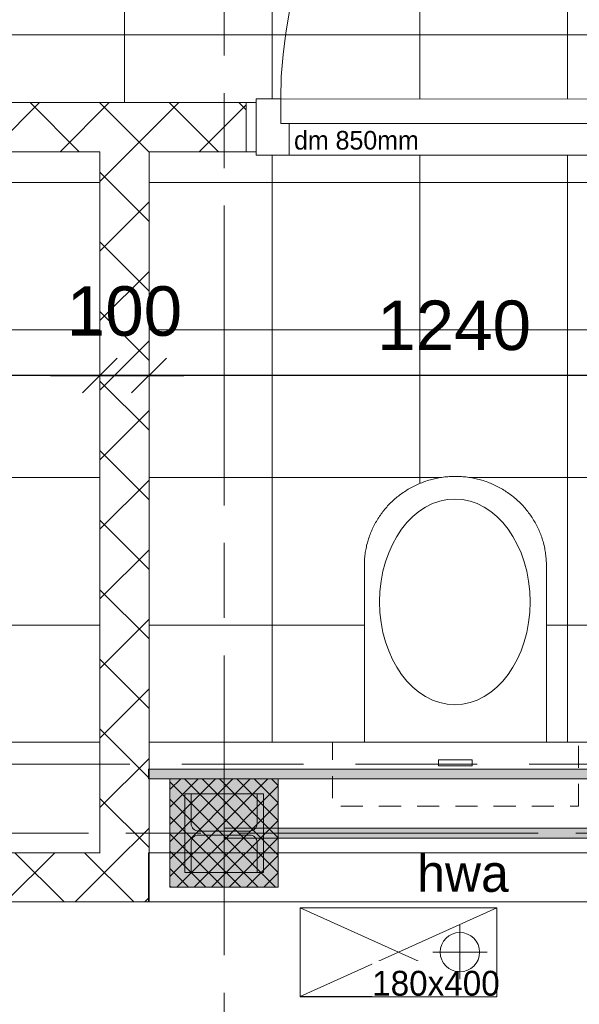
# Model space of a CAD drawing. Header units: millimetres. Extents: x -35957 to 57255, y -28270 to 35843.
# Tile 25 of 207: x -1445 to -307, y -7480 to -5479. Entities that reach past the tile are written whole.
import ezdxf

# ---------------------------------------------------------------- set-up
doc = ezdxf.new("R2010")
doc.units = ezdxf.units.MM
doc.header["$LTSCALE"] = 100
doc.header["$PDMODE"] = 1
doc.header["$PDSIZE"] = -2
for name, pattern in [('[LS] ISO-08 Long Dashed Short Dashed', [9.144, 6.096, -0.762, 1.524, -0.762]), ('[LS] Type-2', [3.52999, 2.469998, -1.059993]), ('HIDDEN2', [0.25, 0.1, -0.15]), ('Line Type-6c', [0.777014, 0.448028, -0.328986])]:
    doc.linetypes.add(name, pattern=pattern)
doc.layers.get('0').update_dxf_attribs({"lineweight": 5})
for name, color, linetype, lineweight in [('- 28_metselwerk', 7, 'Continuous', 18), ('- 32_BINNENKOZIJN', 7, 'Continuous', 5), ('- 70.1_installatie_verlichtingspunt 2', 7, 'Continuous', 5), ('5', 7, 'Continuous', 18), ('binnenwanden', 7, 'Continuous', 9), ('gbo', 7, 'Continuous', 5), ('Geen', 7, 'Continuous', 9), ('none', 7, 'Continuous', 13), ('none - none', 7, 'Continuous', 5), ('None-1', 7, 'Continuous', 9)]:
    doc.layers.add(name, color=color, linetype=linetype, lineweight=lineweight)
doc.layers.add('Constructie _ STAAL', color=6, linetype='Continuous', lineweight=5, true_color=0xff00ff)
doc.layers.add('Maatlijnen BOUWBESLUIT', color=5, linetype='Continuous', lineweight=9, true_color=0x0000ff)
doc.styles.add('Arial', font='Arial.ttf')
doc.styles.add('Century Gothic', font='Century-Gothic_9791.ttf')
doc.dimstyles.new('Arch_PUUUR', dxfattribs={"dimtxt": 151.584201, "dimasz": 70.693359, "dimexe": 100, "dimexo": 159, "dimgap": 100, "dimtad": 1, "dimdec": 4, "dimtxsty": 'Century Gothic', "dimblk": 'VW_SLASH', "dimblk1": 'VW_SLASH', "dimblk2": 'VW_SLASH', "dimcen": 0, "dimdle": 100, "dimazin": 0, "dimtfac": 0.8, "dimtdec": 4, "dimtix": 1, "dimtmove": 0, "dimatfit": 0, "dimldrblk": 'VW_SLASH-1', "dimfxl": 1, "dimfrac": 2, "dimtolj": 1, "dimarcsym": 0})
pattern_1 = [(45, (1.43, 1.32), (-70.7107, 70.7107), []), (135, (-2.87, 2.87), (-70.7107, -70.7107), [])]

# ---------------------------------------------------------------- blocks, each defined once
blk = doc.blocks.new('Groep-11')
at = {"color": 255, "linetype": 'Continuous', "lineweight": 18, "transparency": 33554687}
blk.add_wipeout([(1200.4, 12428.5), (1200.4, 12328.5), (-4569.1, 12328.5), (-4667.1, 12326.1), (-4764.8, 12318.9), (-4862, 12306.9), (-4958.5, 12290.2), (-5054.1, 12268.8), (-5148.5, 12242.7), (-5241.5, 12212), (-5333, 12176.9), (-5422.5, 12137.2), (-5510.1, 12093.3), (-5595.4, 12045.1), (-5678.2, 11992.8), (-5758.3, 11936.5), (-5835.7, 11876.3), (-5909.9, 11812.5), (-5981, 11745), (-6048.6, 11674.2), (-6112.8, 11600.1), (-6173.2, 11523), (-6229.7, 11443.1), (-6282.3, 11360.4), (-6330.8, 11275.3), (-6375.1, 11187.9), (-6415, 11098.5), (-6450.5, 11007.2), (-6481.4, 10914.2), (-6507.8, 10819.9), (-6529.6, 10724.4), (-6546.6, 10627.9), (-6558.9, 10530.7), (-6566.4, 10433.1), (-6569.1, 10335.1), (-6569.1, 10329.5), (-9071.5, -11132.7), (-9071.5, -11133.8), (-9067.9, -11281), (-9057.1, -11427.9), (-9039.1, -11574), (-9013.9, -11719.1), (-8981.6, -11862.8), (-8942.3, -12004.7), (-8896.2, -12144.5), (-8843.2, -12281.9), (-8783.5, -12416.5), (-8717.3, -12548), (-8644.7, -12676.1), (-8565.9, -12800.5), (-8481.1, -12920.9), (-8390.6, -13037), (-8294.4, -13148.5), (-8192.8, -13255.1), (-8086.2, -13356.7), (-7974.7, -13452.8), (-7858.6, -13543.4), (-7738.2, -13628.2), (-7613.8, -13707), (-7485.7, -13779.6), (-7354.2, -13845.8), (-7219.6, -13905.5), (-7082.2, -13958.5), (-6942.4, -14004.6), (-6800.5, -14043.9), (-6656.8, -14076.2), (-6511.7, -14101.3), (-6365.6, -14119.4), (-6218.7, -14130.2), (-6071.5, -14133.8), (1200.4, -13400.6), (1200.4, -13501.1), (-6066.5, -14233.8), (-6071.5, -14233.8), (-6147.6, -14232.9), (-6223.6, -14230.1), (-6299.6, -14225.4), (-6375.4, -14218.9), (-6451, -14210.5), (-6526.4, -14200.3), (-6601.5, -14188.2), (-6676.3, -14174.3), (-6750.7, -14158.5), (-6824.8, -14140.9), (-6898.3, -14121.5), (-6971.4, -14100.3), (-7043.9, -14077.4), (-7115.9, -14052.6), (-7187.2, -14026.1), (-7257.8, -13997.8), (-7327.8, -13967.9), (-7396.9, -13936.2), (-7465.3, -13902.8), (-7532.9, -13867.8), (-7599.5, -13831.1), (-7665.2, -13792.8), (-7730, -13752.9), (-7793.8, -13711.4), (-7856.5, -13668.3), (-7918.2, -13623.8), (-7978.7, -13577.7), (-8038.1, -13530.2), (-8096.4, -13481.2), (-8153.4, -13430.8), (-8209.1, -13379), (-8316.7, -13271.4), (-8368.5, -13215.7), (-8418.9, -13158.7), (-8467.9, -13100.4), (-8515.4, -13041), (-8561.5, -12980.5), (-8606, -12918.8), (-8649.1, -12856.1), (-8690.6, -12792.3), (-8730.5, -12727.5), (-8768.8, -12661.8), (-8805.5, -12595.1), (-8840.5, -12527.6), (-8873.9, -12459.2), (-8905.6, -12390.1), (-8935.6, -12320.1), (-8963.8, -12249.5), (-8990.3, -12178.2), (-9015.1, -12106.2), (-9038, -12033.7), (-9059.2, -11960.6), (-9078.6, -11887.1), (-9096.2, -11813), (-9112, -11738.6), (-9125.9, -11663.8), (-9138, -11588.7), (-9148.2, -11513.3), (-9156.6, -11437.7), (-9163.1, -11361.9), (-9167.8, -11285.9), (-9170.6, -11209.9), (-9171.5, -11133.8), (-9171.5, -11126.9), (-6669.1, 10335.5), (-6666.3, 10438.3), (-6658.4, 10540.8), (-6645.5, 10642.9), (-6627.6, 10744.2), (-6604.7, 10844.5), (-6577, 10943.5), (-6544.5, 11041.1), (-6507.3, 11137), (-6465.3, 11230.9), (-6418.9, 11322.6), (-6368, 11412), (-6312.8, 11498.8), (-6253.4, 11582.8), (-6189.9, 11663.7), (-6122.6, 11741.5), (-6051.6, 11815.9), (-5977, 11886.7), (-5899, 11953.7), (-5817.8, 12016.9), (-5733.6, 12076), (-5646.7, 12130.9), (-5557.1, 12181.5), (-5465.2, 12227.7), (-5371.1, 12269.3), (-5275.2, 12306.2), (-5177.5, 12338.4), (-5078.3, 12365.8), (-4978, 12388.3), (-4876.6, 12405.8), (-4774.5, 12418.4), (-4672, 12425.9), (-4569.1, 12428.5)], dxfattribs=at).dxf.layer = '- 28_metselwerk'
at = {"layer": '- 28_metselwerk', "linetype": 'Continuous', "lineweight": 9, "transparency": 33554687}
h = blk.add_hatch(dxfattribs=at)
h.set_pattern_fill('metselwerk', style=0, pattern_type=2)
h.set_pattern_definition([(45, (66410.59, 23488.49), (-63.63961, 63.63961), []), (45, (66387.475, 23481.765), (-63.63961, 63.63961), [])])
edge = h.paths.add_edge_path()
edge.add_arc((-4569.1, 10328.5), 2100, 90, 179.8084)
edge.add_line((-6669.1, 10335.5), (-9171.5, -11126.9))
edge.add_line((-9171.5, -11126.9), (-9171.5, -11133.8))
edge.add_arc((-6071.5, -11133.8), 3100, 180, 270)
edge.add_line((-6071.5, -14233.8), (-6066.5, -14233.8))
edge.add_line((-6066.5, -14233.8), (8435.9, -12771.5))
edge.add_arc((8430.9, -9671.5), 3100, 270.0936, 360)
edge.add_line((11530.9, -9671.5), (11530.9, -9667.8))
edge.add_line((11530.9, -9667.8), (10030.9, 10332.2))
edge.add_arc((7930.9, 10328.5), 2100, 0.1034, 90)
edge.add_line((7930.9, 12428.5), (-4569.1, 12428.5))
edge = h.paths.add_edge_path()
edge.add_arc((-6071.5, -11133.8), 3000, 180, 269.9999)
edge.add_line((-6071.5, -14133.8), (8430.8, -12671.5))
edge.add_line((8430.8, -12671.5), (8435.8, -12671.5))
edge.add_arc((8430.9, -9671.5), 3000, 270.0936, 360)
edge.add_line((11430.9, -9671.5), (9930.9, 10328.4))
edge.add_line((9930.9, 10328.4), (9930.9, 10332.1))
edge.add_arc((7930.9, 10328.5), 2000, 0.1034, 90)
edge.add_line((7930.9, 12328.5), (-4569.1, 12328.5))
edge.add_arc((-4569.1, 10328.5), 2000, 90, 179.8084)
edge.add_line((-6569.1, 10335.1), (-6569.1, 10329.5))
edge.add_line((-6569.1, 10329.5), (-9071.5, -11132.7))
edge.add_line((-9071.5, -11132.7), (-9071.5, -11133.8))
at = {"color": 255, "linetype": 'Continuous', "lineweight": 25, "transparency": 33554687}
blk.add_wipeout([(1200.3, 12328.5), (1200.3, 12288.5), (-4569.1, 12288.5), (-4665.1, 12286.1), (-4760.8, 12279.1), (-4856.1, 12267.3), (-4950.7, 12251), (-5044.4, 12230), (-5136.9, 12204.4), (-5228.1, 12174.4), (-5317.7, 12139.9), (-5405.5, 12101.1), (-5491.3, 12058), (-5574.8, 12010.8), (-5656, 11959.5), (-5734.6, 11904.3), (-5810.3, 11845.4), (-5883.1, 11782.8), (-5952.7, 11716.7), (-6019.1, 11647.3), (-6081.9, 11574.7), (-6141.1, 11499.2), (-6196.5, 11420.8), (-6248.1, 11339.8), (-6295.6, 11256.4), (-6338.9, 11170.7), (-6378, 11083.1), (-6412.8, 10993.6), (-6443.2, 10902.5), (-6469, 10810.1), (-6490.3, 10716.5), (-6507, 10621.9), (-6519.1, 10526.7), (-6526.4, 10431), (-6529.1, 10335), (-6529.1, 10327.1), (-9031.5, -11135), (-9027.9, -11280.2), (-9017.2, -11424.9), (-8999.4, -11569), (-8974.5, -11712.1), (-8942.6, -11853.7), (-8903.9, -11993.6), (-8858.3, -12131.5), (-8806.1, -12266.9), (-8747.2, -12399.6), (-8681.9, -12529.3), (-8610.4, -12655.6), (-8532.7, -12778.3), (-8449.1, -12897), (-8359.8, -13011.5), (-8264.9, -13121.4), (-8164.8, -13226.6), (-8059.7, -13326.7), (-7949.8, -13421.5), (-7835.4, -13510.9), (-7716.7, -13594.5), (-7594, -13672.2), (-7467.7, -13743.8), (-7338.1, -13809.2), (-7205.4, -13868), (-7070, -13920.3), (-6932.1, -13966), (-6792.2, -14004.7), (-6650.6, -14036.6), (-6507.5, -14061.5), (-6363.5, -14079.4), (-6218.7, -14090.2), (-6073.5, -14093.8), (1200.3, -13360.4), (1200.3, -13400.6), (-6071.5, -14133.8), (-6218.7, -14130.2), (-6365.6, -14119.4), (-6511.7, -14101.3), (-6656.8, -14076.2), (-6800.5, -14043.9), (-6942.4, -14004.6), (-7082.2, -13958.5), (-7219.6, -13905.5), (-7354.2, -13845.8), (-7485.7, -13779.6), (-7613.8, -13707), (-7738.2, -13628.2), (-7858.6, -13543.4), (-7974.7, -13452.8), (-8086.2, -13356.7), (-8192.8, -13255.1), (-8294.4, -13148.5), (-8390.6, -13037), (-8481.1, -12920.9), (-8565.9, -12800.5), (-8644.7, -12676.1), (-8717.3, -12548), (-8783.5, -12416.5), (-8843.2, -12281.9), (-8896.2, -12144.5), (-8942.3, -12004.7), (-8981.6, -11862.8), (-9013.9, -11719.1), (-9039.1, -11574), (-9057.1, -11427.9), (-9067.9, -11281), (-9071.5, -11133.8), (-9071.5, -11132.7), (-6569.1, 10329.5), (-6569.1, 10335.1), (-6566.4, 10433.1), (-6558.9, 10530.7), (-6546.6, 10627.9), (-6529.6, 10724.4), (-6507.8, 10819.9), (-6481.4, 10914.2), (-6450.5, 11007.2), (-6415, 11098.5), (-6375.1, 11187.9), (-6330.8, 11275.3), (-6282.3, 11360.4), (-6229.7, 11443.1), (-6173.2, 11523), (-6112.8, 11600.1), (-6048.6, 11674.2), (-5981, 11745), (-5909.9, 11812.5), (-5835.7, 11876.3), (-5758.3, 11936.5), (-5678.2, 11992.8), (-5595.4, 12045.1), (-5510.1, 12093.3), (-5422.5, 12137.2), (-5333, 12176.9), (-5241.5, 12212), (-5148.5, 12242.7), (-5054.1, 12268.8), (-4958.5, 12290.2), (-4862, 12306.9), (-4764.8, 12318.9), (-4667.1, 12326.1), (-4569.1, 12328.5)], dxfattribs=at).dxf.layer = 'none'
at = {"layer": 'none', "linetype": 'Continuous', "lineweight": 5, "true_color": 0x777777, "transparency": 33554687}
h = blk.add_hatch(dxfattribs=at)
h.set_pattern_fill('#isolatie-persing', color=8, style=0, pattern_type=2)
h.set_pattern_definition([(45, (1.433, 1.323), (-17.67767, 17.67767), []), (135, (-2.866, 2.866), (-17.67767, -17.67767), [])])
edge = h.paths.add_edge_path()
edge.add_line((-6529.1, 10335), (-6529.1, 10327.1))
edge.add_line((-6529.1, 10327.1), (-9031.5, -11135))
edge.add_arc((-6071.5, -11133.8), 2960, 180.0231, 269.9611)
edge.add_line((-6073.5, -14093.8), (8428.8, -12631.6))
edge.add_line((8428.8, -12631.6), (8435.7, -12631.5))
edge.add_arc((8430.9, -9671.5), 2960, 270.0936, 359.9711)
edge.add_line((11390.9, -9673), (9890.9, 10326.9))
edge.add_line((9890.9, 10326.9), (9890.9, 10332))
edge.add_arc((7930.9, 10328.5), 1960, 0.1034, 90)
edge.add_line((7930.9, 12288.5), (-4569.1, 12288.5))
edge.add_arc((-4569.1, 10328.5), 1960, 90, 179.8084)
edge = h.paths.add_edge_path()
edge.add_arc((-6071.5, -11133.8), 2725, 180.3052, 269.7161)
edge.add_line((-6085, -13858.8), (8416.8, -12396.6))
edge.add_line((8416.8, -12396.6), (8435.3, -12396.5))
edge.add_arc((8430.9, -9671.5), 2725, 270.0936, 359.7887)
edge.add_line((11155.8, -9681.6), (9655.9, 10317.9))
edge.add_line((9655.9, 10317.9), (9655.9, 10331.6))
edge.add_arc((7930.9, 10328.5), 1725, 0.1034, 90)
edge.add_line((7930.9, 12053.5), (-4569.1, 12053.5))
edge.add_arc((-4569.1, 10328.5), 1725, 90, 179.8084)
edge.add_line((-6294.1, 10334.2), (-6294.2, 10313.1))
edge.add_line((-6294.2, 10313.1), (-8796.5, -11148.3))
edge.add_line((-8796.5, -11148.3), (-8796.5, -11148.3))
at = {"color": 255, "linetype": 'Continuous', "lineweight": 25, "transparency": 33554687}
blk.add_wipeout([(199.5, 12028.5), (199.5, 5959.9), (-1104.4, 5959.9), (-1104.4, -2300.8), (199.5, -2300.8), (199.5, -13200), (-6086.2, -13833.8), (-6217.7, -13829.9), (-6348.9, -13819.5), (-6479.4, -13802.8), (-6608.9, -13779.8), (-6737.2, -13750.5), (-6863.9, -13714.9), (-6988.7, -13673.3), (-7111.3, -13625.6), (-7231.4, -13572), (-7348.8, -13512.6), (-7463.2, -13447.5), (-7574.2, -13377), (-7681.7, -13301.1), (-7785.4, -13220.1), (-7885, -13134.1), (-7980.3, -13043.4), (-8071, -12948.2), (-8157.1, -12848.6), (-8238.1, -12745), (-8314, -12637.5), (-8384.6, -12526.5), (-8449.7, -12412.2), (-8509.2, -12294.8), (-8562.8, -12174.7), (-8610.6, -12052.1), (-8652.3, -11927.3), (-8687.9, -11800.6), (-8717.3, -11672.4), (-8740.4, -11542.9), (-8757.1, -11412.4), (-8767.5, -11281.2), (-8771.5, -11149.7), (-6269.2, 10311.6), (-6269.1, 10334.1), (-6266.8, 10417.4), (-6260.4, 10500.4), (-6250, 10583), (-6235.5, 10665), (-6217, 10746.2), (-6194.6, 10826.4), (-6168.3, 10905.4), (-6138.1, 10983), (-6104.2, 11059), (-6066.6, 11133.3), (-6025.3, 11205.6), (-5980.7, 11275.9), (-5932.6, 11343.9), (-5881.2, 11409.4), (-5826.7, 11472.3), (-5769.2, 11532.5), (-5708.8, 11589.9), (-5645.7, 11644.2), (-5580, 11695.3), (-5511.8, 11743.1), (-5441.4, 11787.6), (-5368.9, 11828.6), (-5294.5, 11865.9), (-5218.4, 11899.6), (-5140.7, 11929.5), (-5061.6, 11955.6), (-4981.3, 11977.7), (-4900.1, 11995.9), (-4818, 12010.1), (-4735.4, 12020.3), (-4652.4, 12026.4), (-4569.1, 12028.5)], dxfattribs=at).dxf.layer = 'none'
blk = doc.blocks.new('hangend toilet')
at = {"layer": 'None-1', "linetype": 'Line Type-6c', "flags": 128}
blk.add_lwpolyline([(0, 250), (130, 250), (130, -250), (0, -250)], close=True, dxfattribs=at)
at = {"color": 255}
blk.add_wipeout([(488.4, 0), (488.4, -185), (500.5, -184.6), (512.3, -183.5), (524, -181.5), (535.4, -178.8), (546.7, -175.3), (557.7, -171.1), (568.6, -166), (579.2, -160.2), (589.5, -153.7), (599.2, -146.7), (608.3, -139.1), (616.9, -130.9), (624.9, -122.1), (632.4, -112.8), (639.3, -102.9), (645.7, -92.5), (651.4, -81.7), (656.3, -70.6), (660.5, -59.4), (663.9, -47.9), (666.6, -36.2), (668.5, -24.4), (669.6, -12.3), (670, 0)], dxfattribs=at).dxf.layer = 'None-1'
at = {"layer": 'None-1'}
blk.add_open_spline([(488.4, -185), (537.1, -185), (621.3, -135.4), (670, -49.6), (670, 0)], degree=2, dxfattribs=at)
at = {"color": 255}
blk.add_wipeout([(94, -34), (82, -34), (82, 34), (94, 34)], dxfattribs=at).dxf.layer = 'None-1'
at = {"layer": 'None-1', "flags": 128}
blk.add_lwpolyline([(94, -34), (82, -34), (82, 34), (94, 34)], close=True, dxfattribs=at)
at = {"color": 255}
blk.add_wipeout([(488.4, 0), (670, 0), (669.6, 12.3), (668.5, 24.4), (666.6, 36.2), (663.9, 47.9), (660.5, 59.4), (656.3, 70.6), (651.4, 81.7), (645.7, 92.5), (639.3, 102.9), (632.4, 112.8), (624.9, 122.1), (616.9, 130.9), (608.3, 139.1), (599.2, 146.7), (589.5, 153.7), (579.2, 160.2), (568.6, 166), (557.7, 171.1), (546.7, 175.3), (535.4, 178.8), (524, 181.5), (512.3, 183.5), (500.5, 184.6), (488.4, 185)], dxfattribs=at).dxf.layer = 'None-1'
at = {"layer": 'None-1'}
blk.add_open_spline([(670, 0), (670, 49.6), (621.3, 135.4), (537.1, 185), (488.4, 185)], degree=2, dxfattribs=at)
at = {"color": 255}
blk.add_wipeout([(488.4, -185), (130, -185), (130, 185), (488.4, 185)], dxfattribs=at).dxf.layer = 'None-1'
at = {"layer": 'None-1', "flags": 128}
blk.add_lwpolyline([(488.4, -185), (130, -185), (130, 185), (488.4, 185)], dxfattribs=at)
at = {"color": 255}
blk.add_wipeout([(415, -154), (394.5, -153.3), (374.2, -151.1), (354.3, -147.4), (335, -142.4), (316.5, -135.9), (298.9, -128.2), (282.4, -119.3), (267.2, -109.2), (253.4, -98.1), (241.2, -86), (230.7, -73.1), (221.9, -59.6), (215, -45.4), (210, -30.8), (207, -16), (206, -1), (207, 14), (210, 28.8), (215, 43.4), (221.9, 57.6), (230.7, 71.1), (241.2, 84), (253.4, 96.1), (267.2, 107.2), (282.4, 117.3), (298.9, 126.2), (316.5, 133.9), (335, 140.4), (354.3, 145.4), (374.2, 149.1), (394.5, 151.3), (415, 152), (435.5, 151.3), (455.8, 149.1), (475.7, 145.4), (495, 140.4), (513.5, 133.9), (531.1, 126.2), (547.6, 117.3), (562.8, 107.2), (576.6, 96.1), (588.8, 84), (599.3, 71.1), (608.1, 57.6), (615, 43.4), (620, 28.8), (623, 14), (624, -1), (623, -16), (620, -30.8), (615, -45.4), (608.1, -59.6), (599.3, -73.1), (588.8, -86), (576.6, -98.1), (562.8, -109.2), (547.6, -119.3), (531.1, -128.2), (513.5, -135.9), (495, -142.4), (475.7, -147.4), (455.8, -151.1), (435.5, -153.3)], dxfattribs=at).dxf.layer = 'None-1'
at = {"layer": 'None-1'}
blk.add_ellipse((415, -1), major_axis=(209, 0), ratio=0.732057, dxfattribs=at)
blk = doc.blocks.new('Groep-258')
at = {"color": 255, "lineweight": 5, "transparency": 33554687}
blk.add_wipeout([(-875.1, -7284.2), (-475.1, -7284.2), (-475.1, -7464.2), (-875.1, -7464.2)], dxfattribs=at).dxf.layer = '5'
at = {"layer": '5', "lineweight": 5, "transparency": 33554687}
for p, q in [((-875.1, -7464.2), (-475.1, -7284.2)), ((-875.1, -7284.2), (-475.1, -7464.2))]:
    blk.add_line(p, q, dxfattribs=at)
at = {"layer": '5', "lineweight": 5, "transparency": 33554687, "flags": 128}
blk.add_lwpolyline([(-875.1, -7284.2), (-475.1, -7284.2), (-475.1, -7464.2), (-875.1, -7464.2)], close=True, dxfattribs=at)
blk = doc.blocks.new('binnendeur 850')
at = {"color": 255}
blk.add_wipeout([(-512, 100.1), (512, 99.9), (512, -0.1), (-512, 0.1)], dxfattribs=at).dxf.layer = 'none - none'
at = {"layer": '- 32_BINNENKOZIJN', "color": 252, "linetype": 'Continuous', "lineweight": 5, "true_color": 0x888888, "transparency": 33554687}
blk.add_arc((442, 106.9), 884, 89.9903, 179.9903, dxfattribs=at)
at = {"layer": 'none - none', "flags": 128}
blk.add_lwpolyline([(-512, 100.1), (512, 99.9), (512, -0.1), (-512, 0.1)], close=True, dxfattribs=at)
at = {"color": 255, "lineweight": 5, "transparency": 33554687}
blk.add_wipeout([(492, -7.1), (-492, -6.9), (-492, 107.1), (492, 106.9)], dxfattribs=at).dxf.layer = '- 32_BINNENKOZIJN'
at = {"layer": '- 32_BINNENKOZIJN', "lineweight": 5, "transparency": 33554687, "flags": 128}
blk.add_lwpolyline([(492, -7.1), (-492, -6.9), (-492, 107.1), (492, 106.9)], close=True, dxfattribs=at)
at = {"layer": '5', "color": 5, "true_color": 0x0000ff, "transparency": 33554687, "insert": (-415, 42.1), "char_height": 37.9, "width": 380, "attachment_point": 1, "rotation": 359.9857, "line_spacing_factor": 1.026243, "style": 'Century Gothic'}
blk.add_mtext('dm 850mm', dxfattribs=at)
at = {"color": 255, "lineweight": 5, "transparency": 33554687}
for points in [[(-492, 107.1), (-442, 107.1), (-442, 57.1), (-425, 57.1), (-425, -6.9), (-492, -6.9)], [(492, 106.9), (442, 106.9), (442, 56.9), (425, 56.9), (425, -7.1), (492, -7.1)]]:
    blk.add_wipeout(points, dxfattribs=at).dxf.layer = '- 32_BINNENKOZIJN'
at = {"layer": '- 32_BINNENKOZIJN', "lineweight": 5, "transparency": 33554687, "flags": 128}
for points in [[(-492, 107.1), (-442, 107.1), (-442, 57.1), (-425, 57.1), (-425, -6.9), (-492, -6.9)], [(492, 106.9), (442, 106.9), (442, 56.9), (425, 56.9), (425, -7.1), (492, -7.1)]]:
    blk.add_lwpolyline(points, close=True, dxfattribs=at)
at = {"color": 255, "lineweight": 5, "transparency": 33554687}
blk.add_wipeout([(442, 56.9), (-442, 57.1), (-442, 107.1), (442, 106.9)], dxfattribs=at).dxf.layer = '- 32_BINNENKOZIJN'
at = {"layer": '- 32_BINNENKOZIJN', "color": 252, "linetype": 'Continuous', "lineweight": 5, "true_color": 0x888888, "transparency": 33554687}
blk.add_line((442, 106.9), (442.2, 990.9), dxfattribs=at)
at = {"layer": '- 32_BINNENKOZIJN', "lineweight": 5, "transparency": 33554687, "flags": 128}
blk.add_lwpolyline([(442, 56.9), (-442, 57.1), (-442, 107.1), (442, 106.9)], close=True, dxfattribs=at)
blk = doc.blocks.new('Groep-263')
at = {"layer": 'Constructie _ STAAL', "linetype": 'Continuous', "lineweight": 0, "true_color": 0xffaaff, "transparency": 33554687}
blk.add_hatch(color=211, dxfattribs=at).paths.add_polyline_path([(-1029.4, -7122.1), (1258.2, -7122.1), (1258.2, -7142.1), (-1029.4, -7142.1)])
at = {"layer": 'Constructie _ STAAL', "lineweight": 5, "transparency": 33554687, "flags": 128}
blk.add_lwpolyline([(-1029.4, -7122.1), (1258.2, -7122.1), (1258.2, -7142.1), (-1029.4, -7142.1)], close=True, dxfattribs=at)
at = {"layer": 'Constructie _ STAAL', "color": 230, "true_color": 0xf2148a, "transparency": 33554687, "insert": (170.4, -7152.7), "char_height": 75.792, "attachment_point": 1, "line_spacing_factor": 1.026243, "style": 'Century Gothic'}
blk.add_mtext('windverband', dxfattribs=at)
blk = doc.blocks.new('Groep-264')
at = {"layer": 'Constructie _ STAAL', "color": 7, "transparency": 33554687}
blk.add_blockref('Groep-263', (0, 0), dxfattribs=at)
blk = doc.blocks.new('Breedflensprofiel-5')
at = {"layer": 'Constructie _ STAAL', "color": 6, "linetype": 'Continuous', "lineweight": 9, "true_color": 0xff00ff, "transparency": 33554687, "flags": 128}
blk.add_lwpolyline([(-80, -160), (-80, -147), (-19, -147, 0.414214), (-4, -132), (-4, -28, 0.414214), (-19, -13), (-80, -13), (-80, 0), (80, 0), (80, -13), (19, -13, 0.414214), (4, -28), (4, -132, 0.414214), (19, -147), (80, -147), (80, -160)], format="xyb", close=True, dxfattribs=at)
at = {"layer": 'Constructie _ STAAL', "color": 6, "linetype": 'Continuous', "lineweight": 5, "true_color": 0xff00ff, "transparency": 33554687}
blk.add_point((0, -80), dxfattribs=at)
blk = doc.blocks.new('Groep-297')
at = {"layer": 'Constructie _ STAAL', "color": 6, "lineweight": 9, "true_color": 0xff00ff, "transparency": 33554687, "flags": 128}
blk.add_lwpolyline([(-1109.4, -7212.1), (-1109.4, -7052.1), (-949.4, -7052.1), (-949.4, -7212.1)], close=True, dxfattribs=at)
at = {"layer": 'Constructie _ STAAL', "color": 6, "true_color": 0xff00ff, "transparency": 33554687, "rotation": 90}
blk.add_blockref('Breedflensprofiel-5', (-1109.4, -7132.1), dxfattribs=at)
blk = doc.blocks.new('Groep-320')
at = {"layer": '5', "linetype": 'Continuous', "lineweight": 0, "true_color": 0xc4dcc4, "transparency": 33554687}
blk.add_hatch(color=254, dxfattribs=at).paths.add_polyline_path([(-1139.4, -7242.1), (-1139.4, -7022.1), (-919.4, -7022.1), (-919.4, -7242.1)])
at = {"layer": '5', "linetype": 'Continuous', "lineweight": 5, "true_color": 0x777777, "transparency": 33554687}
h = blk.add_hatch(dxfattribs=at)
h.set_pattern_fill('#isolatie-WBDBO', color=8, style=0, pattern_type=2)
h.set_pattern_definition([(45, (1.433, 1.323), (-17.67767, 17.67767), []), (135, (-2.866, 2.866), (-17.67767, -17.67767), [])])
h.paths.add_polyline_path([(-1139.4, -7242.1), (-1139.4, -7022.1), (-919.4, -7022.1), (-919.4, -7242.1)])
at = {"layer": '5', "lineweight": 5, "transparency": 33554687, "flags": 128}
blk.add_lwpolyline([(-1139.4, -7242.1), (-1139.4, -7022.1), (-919.4, -7022.1), (-919.4, -7242.1)], close=True, dxfattribs=at)
at = {"layer": 'Constructie _ STAAL', "color": 6, "true_color": 0xff00ff, "transparency": 33554687}
blk.add_blockref('Groep-297', (0, 0), dxfattribs=at)
blk = doc.blocks.new('VW_SLASH')
at = {"color": 0, "linetype": 'ByBlock', "lineweight": -2, "transparency": 16777216}
blk.add_line((1.415, 0), (-1, 0), dxfattribs=at)
at = {"color": 0, "linetype": 'Continuous', "lineweight": 20, "transparency": 16777216, "flags": 128}
blk.add_lwpolyline([(0.5, 0.5), (-0.5, -0.5)], dxfattribs=at)
blk = doc.blocks.new('*D410')
at = {"layer": 'Defpoints', "color": 0, "transparency": 33554687}
for p in [(-2522, -5747.1), (-1282, -5747.1), (-2522, -6202.1)]:
    blk.add_point(p, dxfattribs=at)
at = {"layer": 'Maatlijnen BOUWBESLUIT', "color": 0, "lineweight": -2, "transparency": 33554687}
blk.add_line((-1352.7, -6202.1), (-2451.3, -6202.1), dxfattribs=at)
at = {"layer": 'Maatlijnen BOUWBESLUIT', "color": 0, "lineweight": -2, "xscale": 70.693359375, "yscale": 70.693359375, "zscale": 70.693359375, "rotation": 180}
blk.add_blockref('VW_SLASH', (-2522, -6202.1), dxfattribs=at)
at = {"layer": 'Maatlijnen BOUWBESLUIT', "color": 0, "lineweight": -2, "xscale": 70.693359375, "yscale": 70.693359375, "zscale": 70.693359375}
blk.add_blockref('VW_SLASH', (-1282, -6202.1), dxfattribs=at)
at = {"layer": 'Maatlijnen BOUWBESLUIT', "color": 0, "lineweight": 5, "transparency": 33554687, "insert": (-1902, -6100.7), "char_height": 100.69, "attachment_point": 5, "style": 'Arial'}
blk.add_mtext('\\A1;1240', dxfattribs=at)
blk = doc.blocks.new('VW_SLASH-1')
at = {"color": 0, "linetype": 'ByBlock', "lineweight": -2, "transparency": 16777216}
blk.add_line((1.415, 0), (-1, 0), dxfattribs=at)
at = {"color": 0, "linetype": 'Continuous', "lineweight": 20, "transparency": 16777216, "flags": 128}
blk.add_lwpolyline([(0.751, 0.751), (-0.751, -0.751)], dxfattribs=at)
blk = doc.blocks.new('*D411')
at = {"layer": 'Defpoints', "color": 0, "transparency": 33554687}
for p in [(-1282, -5747.1), (-1182, -5747.1), (-1282, -6202.1)]:
    blk.add_point(p, dxfattribs=at)
at = {"layer": 'Maatlijnen BOUWBESLUIT', "color": 0, "lineweight": -2, "transparency": 33554687}
blk.add_line((-1252.7, -6202.1), (-1211.3, -6202.1), dxfattribs=at)
at = {"layer": 'Maatlijnen BOUWBESLUIT', "color": 0, "lineweight": -2, "xscale": 70.693359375, "yscale": 70.693359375, "zscale": 70.693359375, "rotation": 180}
blk.add_blockref('VW_SLASH', (-1282, -6202.1), dxfattribs=at)
at = {"layer": 'Maatlijnen BOUWBESLUIT', "color": 0, "lineweight": -2, "xscale": 70.693359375, "yscale": 70.693359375, "zscale": 70.693359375}
blk.add_blockref('VW_SLASH', (-1182, -6202.1), dxfattribs=at)
at = {"layer": 'Maatlijnen BOUWBESLUIT', "color": 0, "lineweight": 5, "transparency": 33554687, "insert": (-1232, -6071.7), "char_height": 100.69, "attachment_point": 5, "style": 'Arial'}
blk.add_mtext('\\A1;100', dxfattribs=at)
blk = doc.blocks.new('*D412')
at = {"layer": 'Defpoints', "color": 0, "transparency": 33554687}
for p in [(-1182, -5747.1), (58, -5747.1), (-1182, -6202.1)]:
    blk.add_point(p, dxfattribs=at)
at = {"layer": 'Maatlijnen BOUWBESLUIT', "color": 0, "lineweight": -2, "transparency": 33554687}
blk.add_line((-12.7, -6202.1), (-1111.3, -6202.1), dxfattribs=at)
at = {"layer": 'Maatlijnen BOUWBESLUIT', "color": 0, "lineweight": -2, "xscale": 70.693359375, "yscale": 70.693359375, "zscale": 70.693359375, "rotation": 180}
blk.add_blockref('VW_SLASH', (-1182, -6202.1), dxfattribs=at)
at = {"layer": 'Maatlijnen BOUWBESLUIT', "color": 0, "lineweight": -2, "xscale": 70.693359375, "yscale": 70.693359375, "zscale": 70.693359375}
blk.add_blockref('VW_SLASH', (58, -6202.1), dxfattribs=at)
at = {"layer": 'Maatlijnen BOUWBESLUIT', "color": 0, "lineweight": 5, "transparency": 33554687, "insert": (-562, -6100.7), "char_height": 100.69, "attachment_point": 5, "style": 'Arial'}
blk.add_mtext('\\A1;1240', dxfattribs=at)
blk = doc.blocks.new('Groep-326')
at = {"layer": 'Geen', "color": 5, "linetype": '[LS] ISO-08 Long Dashed Short Dashed', "lineweight": 5, "true_color": 0x0000ff, "transparency": 33554687}
for p, q in [((-1029.4, 17917.9), (-1029.4, -14831.6)), ((-9230, -7132.1), (12920, -7132.1))]:
    blk.add_line(p, q, dxfattribs=at)
blk = doc.blocks.new('Groep-327')
at = {"layer": 'Constructie _ STAAL', "color": 7, "transparency": 33554546}
blk.add_blockref('Groep-326', (0, 0), dxfattribs=at)
blk = doc.blocks.new('hwa')
at = {"layer": '- 70.1_installatie_verlichtingspunt 2', "color": 5, "linetype": 'Continuous', "true_color": 0x0000ff, "transparency": 33554687}
for p, q in [((0, -55), (0, 55)), ((-55, 0), (55, 0))]:
    blk.add_line(p, q, dxfattribs=at)
blk.add_circle((0, 0), 40, dxfattribs=at)
at = {"layer": '- 70.1_installatie_verlichtingspunt 2', "color": 5, "true_color": 0x0000ff, "transparency": 33554687, "insert": (6.3, 198.5), "char_height": 75.79, "attachment_point": 2, "line_spacing_factor": 1.026243, "style": 'Century Gothic'}
blk.add_mtext('hwa', dxfattribs=at)

msp = doc.modelspace()

# ---------------------------------------------------------------- block references
at = {"layer": '5', "color": 7, "transparency": 33554687}
msp.add_blockref('Groep-11', (0, 0), dxfattribs=at)

# ---------------------------------------------------------------- next in the draw order: wipeouts: each hides what was drawn before it
at = {"color": 255, "linetype": 'Continuous', "lineweight": 5, "transparency": 33554687}
msp.add_wipeout([(-1104.4, 1692.8), (-1104.4, -3747.2), (-2622, -3747.2), (-2622, -13477.8), (-6085.1, -13834.1), (-6606.1, -13777.4), (-7106.5, -13621.7), (-7567.7, -13372.9), (-7972.6, -13040.2), (-8306.1, -12636), (-8555.9, -12175.3), (-8712.5, -11675.2), (-8770.3, -11154.4), (-6268.1, 10306.8), (-6268, 10333.8), (-6234.4, 10664.7), (-6137, 10982.7), (-5979.6, 11275.6), (-5768.1, 11532.3), (-5510.7, 11742.8), (-5217.3, 11899.3), (-4899, 11995.6), (-4568, 12028.2), (-2627.1, 12028.2), (-2627.1, 1692.8)], dxfattribs=at).dxf.layer = 'Geen'

# ---------------------------------------------------------------- next in the draw order: wipeouts: each hides what was drawn before it
msp.add_wipeout([(-894.4, 5959.9), (1495.9, 5959.9), (1495.9, -2293.8), (-1077, -2293.8), (-1077, -3747.2), (1495.9, -3751.4), (1495.9, -13068.7), (2722.6, -12945.1), (2722.6, -3747.2), (5132.5, -3747.2), (5132.5, -2547.2), (2722.6, -2547.2), (2722.6, 12028.5), (1517.8, 12028.5), (1517.8, 7352.8), (-2527.2, 7352.8), (-2527.2, 6152.8), (-894.4, 6152.8)], dxfattribs=at).dxf.layer = 'Geen'

# ---------------------------------------------------------------- next in the draw order: block references
at = {"layer": '5', "color": 7, "transparency": 33554687}
msp.add_blockref('Groep-258', (0, 0), dxfattribs=at)

# ---------------------------------------------------------------- next in the draw order: wipeouts: each hides what was drawn before it
at = {"color": 255, "linetype": 'Continuous', "lineweight": 5, "transparency": 33554500}
msp.add_wipeout([(-2522, -7172.1), (-1183.4, -7172.1), (-1183.4, -7002.1), (58, -7002.1), (58, -3847.2), (-2522, -3847.2)], dxfattribs=at).dxf.layer = 'none - none'

# ---------------------------------------------------------------- next in the draw order: hatches: boundary and pattern name
at = {"layer": 'none - none', "linetype": 'Continuous', "lineweight": 5, "true_color": 0x888888, "transparency": 33554500}
h = msp.add_hatch(dxfattribs=at)
h.set_pattern_fill('tegelvloer-3', color=252, scale=2, style=0, pattern_type=2)
h.set_pattern_definition([(90, (-1231.98, -5509.66), (300, 0), []), (0, (-1131.98, -5509.66), (1e-10, 300), [])])
h.paths.add_polyline_path([(-2522, -7172.1), (-1183.4, -7172.1), (-1183.4, -7002.1), (58, -7002.1), (58, -3847.2), (-2522, -3847.2)])

# ---------------------------------------------------------------- next in the draw order: linework, layer by layer
at = {"layer": '5', "color": 6, "linetype": '[LS] Type-2', "lineweight": 5, "true_color": 0xff00ff, "transparency": 33554687}
msp.add_line((-9397.4, -7132.1), (13177.9, -7132.1), dxfattribs=at)
at = {"layer": 'none - none', "color": 7, "linetype": 'Continuous', "lineweight": 5, "transparency": 33554687, "flags": 128}
msp.add_lwpolyline([(-2522, -7172.1), (-1183.4, -7172.1), (-1183.4, -7002.1), (58, -7002.1), (58, -3847.2), (-2522, -3847.2)], close=True, dxfattribs=at)

# ---------------------------------------------------------------- next in the draw order: wipeouts: each hides what was drawn before it
at = {"color": 255, "linetype": 'Continuous', "lineweight": 9, "transparency": 33554687}
msp.add_wipeout([(-728.5, -7478.2), (-449.5, -7478.2), (-449.5, -7392.1), (-728.5, -7392.1)], dxfattribs=at).dxf.layer = 'Geen'

# ---------------------------------------------------------------- next in the draw order: linework, layer by layer
at = {"layer": 'gbo', "linetype": 'Continuous', "flags": 128}
msp.add_lwpolyline([(-875.1, -7284.2), (-475.1, -7284.2), (-475.1, -7464.7), (-875.1, -7464.7)], close=True, dxfattribs=at)

# ---------------------------------------------------------------- next in the draw order: texts
at = {"layer": 'Geen', "color": 5, "true_color": 0x0000ff, "transparency": 33554687, "insert": (-728.5, -7412.1), "char_height": 50.53, "width": 278.982, "attachment_point": 1, "line_spacing_factor": 1.026243, "style": 'Century Gothic'}
msp.add_mtext('180x400', dxfattribs=at)

# ---------------------------------------------------------------- next in the draw order: wipeouts: each hides what was drawn before it
at = {"color": 255, "lineweight": 5, "transparency": 33554687}
msp.add_wipeout([(-1282, -7172.1), (-1182, -7272.1), (-2522, -7272.1), (-2522, -7172.1)], dxfattribs=at).dxf.layer = 'binnenwanden'

# ---------------------------------------------------------------- next in the draw order: hatches: boundary and pattern name
at = {"layer": 'binnenwanden', "linetype": 'Continuous', "lineweight": 5, "true_color": 0x777777, "transparency": 33554687}
h = msp.add_hatch(dxfattribs=at)
h.set_pattern_fill('Isolatie', color=8, style=0, pattern_type=2)
h.set_pattern_definition(pattern_1)
h.paths.add_polyline_path([(-1282, -7172.1), (-1182, -7272.1), (-2522, -7272.1), (-2522, -7172.1)])

# ---------------------------------------------------------------- next in the draw order: linework, layer by layer
at = {"layer": 'binnenwanden', "lineweight": 5, "transparency": 33554687}
for p, q in [((-1282, -7172.1), (-2522, -7172.1)), ((-1182, -7272.1), (-2522, -7272.1))]:
    msp.add_line(p, q, dxfattribs=at)

# ---------------------------------------------------------------- next in the draw order: wipeouts: each hides what was drawn before it
at = {"color": 255, "lineweight": 5, "transparency": 33554687}
for points in [[(-2522, -7172.1), (-2522, -6947.1), (-1259.4, -6947.1), (-1259.4, -7172.1)], [(-1183.4, -7172.1), (-1183.4, -6947.1), (40.6, -6947.1), (40.6, -7172.1)]]:
    msp.add_wipeout(points, dxfattribs=at)

# ---------------------------------------------------------------- next in the draw order: linework, layer by layer
at = {"lineweight": 5, "transparency": 33554687, "flags": 128}
for points in [[(-2522, -7172.1), (-2522, -6947.1), (-1259.4, -6947.1), (-1259.4, -7172.1)], [(-1183.4, -7172.1), (-1183.4, -6947.1), (40.6, -6947.1), (40.6, -7172.1)]]:
    msp.add_lwpolyline(points, close=True, dxfattribs=at)

# ---------------------------------------------------------------- next in the draw order: block references
at = {"layer": 'None-1', "color": 7, "transparency": 33554687, "xscale": -1, "rotation": 270}
msp.add_blockref('hangend toilet', (-559.4, -7077.1), dxfattribs=at)

# ---------------------------------------------------------------- next in the draw order: wipeouts: each hides what was drawn before it
at = {"color": 255, "lineweight": 5, "transparency": 33554687}
msp.add_wipeout([(-1282, -5747.1), (-1182, -5747.1), (-1182, -7272.1), (-1282, -7172.1)], dxfattribs=at).dxf.layer = 'binnenwanden'

# ---------------------------------------------------------------- next in the draw order: hatches: boundary and pattern name
at = {"layer": '5', "linetype": 'Continuous', "lineweight": 0, "true_color": 0xbbbbbb, "transparency": 33554687}
msp.add_hatch(color=9, dxfattribs=at).paths.add_polyline_path([(-1183.4, -7002.1), (40.6, -7002.1), (40.6, -7022.1), (-1183.4, -7022.1)])
at = {"layer": 'binnenwanden', "linetype": 'Continuous', "lineweight": 5, "true_color": 0x777777, "transparency": 33554687}
h = msp.add_hatch(dxfattribs=at)
h.set_pattern_fill('Isolatie', color=8, style=0, pattern_type=2)
h.set_pattern_definition(pattern_1)
h.paths.add_polyline_path([(-1282, -5747.1), (-1182, -5747.1), (-1182, -7272.1), (-1282, -7172.1)])

# ---------------------------------------------------------------- next in the draw order: linework, layer by layer
at = {"color": 1, "linetype": 'HIDDEN2', "lineweight": 5, "true_color": 0xff0000, "transparency": 33554687, "flags": 128}
msp.add_lwpolyline([(-2522, -7272.1), (1395.9, -7272.1), (1395.9, -7582.1), (-2522, -7582.1)], close=True, dxfattribs=at)
at = {"layer": '5', "color": 5, "linetype": '[LS] Type-2', "lineweight": 5, "true_color": 0x0000ff, "transparency": 33554687, "flags": 128}
msp.add_lwpolyline([(-2527.1, -6992.1), (1395.9, -6992.1), (1395.9, -7272.1), (-2527.1, -7272.1)], close=True, dxfattribs=at)
at = {"layer": '5', "lineweight": 5, "transparency": 33554687, "flags": 128}
for points in [[(-1183.4, -7002.1), (40.6, -7002.1), (40.6, -7022.1), (-1183.4, -7022.1)], [(-1183.4, -7172.1), (1395.9, -7172.1), (1395.9, -7272.1), (-1183.4, -7272.1)]]:
    msp.add_lwpolyline(points, close=True, dxfattribs=at)
at = {"layer": 'binnenwanden', "lineweight": 5, "transparency": 33554687}
for p, q in [((-1282, -5747.1), (-1282, -7172.1)), ((-1182, -5747.1), (-1182, -7272.1))]:
    msp.add_line(p, q, dxfattribs=at)

# ---------------------------------------------------------------- next in the draw order: wipeouts: each hides what was drawn before it
at = {"color": 255, "lineweight": 5, "transparency": 33554687}
msp.add_wipeout([(58, -5647.1), (58, -5747.1), (-2522, -5747.1), (-2522, -5647.1)], dxfattribs=at).dxf.layer = 'binnenwanden'

# ---------------------------------------------------------------- next in the draw order: hatches: boundary and pattern name
at = {"layer": 'binnenwanden', "linetype": 'Continuous', "lineweight": 5, "true_color": 0x777777, "transparency": 33554687}
h = msp.add_hatch(dxfattribs=at)
h.set_pattern_fill('Isolatie', color=8, style=0, pattern_type=2)
h.set_pattern_definition(pattern_1)
h.paths.add_polyline_path([(58, -5647.1), (58, -5747.1), (-2522, -5747.1), (-2522, -5647.1)])

# ---------------------------------------------------------------- next in the draw order: linework, layer by layer
at = {"layer": 'binnenwanden', "lineweight": 5, "transparency": 33554687}
for p, q in [((58, -5647.1), (-2522, -5647.1)), ((-1282, -5747.1), (-2522, -5747.1)), ((58, -5747.1), (-1182, -5747.1))]:
    msp.add_line(p, q, dxfattribs=at)

# ---------------------------------------------------------------- next in the draw order: block references
at = {"layer": '5', "color": 7, "transparency": 33554687}
msp.add_blockref('binnendeur 850', (-472.3, -5747), dxfattribs=at)

# ---------------------------------------------------------------- next in the draw order: block references
at = {"color": 7, "transparency": 33554687}
msp.add_blockref('Groep-264', (0, 0), dxfattribs=at)

# ---------------------------------------------------------------- next in the draw order: block references
msp.add_blockref('hwa', (-550.1, -7374.2), dxfattribs=at)
at = {"layer": 'Constructie _ STAAL', "color": 7, "transparency": 33554546}
for name in ['Groep-327', 'Groep-320']:
    msp.add_blockref(name, (0, 0), dxfattribs=at)

# ---------------------------------------------------------------- next in the draw order: dimensions: what is measured, and where the dimension line sits
at = {"layer": 'Maatlijnen BOUWBESLUIT', "lineweight": 5, "transparency": 33554687}
for base, p1, p2, picture, middle in [((-2522, -6202.1), (-1282, -5747.1), (-2522, -5747.1), '*D410', (-1902, -6100.7)), ((-1182, -6202.1), (58, -5747.1), (-1182, -5747.1), '*D412', (-562, -6100.7))]:
    dim = msp.add_linear_dim(base=base, p1=p1, p2=p2, dimstyle='Arch_PUUUR', override={"dimtxt": 100.688657, "dimgap": 50, "dimdec": 0, "dimpost": '<>', "dimtxsty": 'Arial', "dimse1": 1, "dimse2": 1, "dimtmove": 2}, dxfattribs=at)
    dim.commit()
    dim.dimension.update_dxf_attribs({"geometry": picture, "text_midpoint": middle})
dim = msp.add_linear_dim(base=(-1282, -6202.1), p1=(-1182, -5747.1), p2=(-1282, -5747.1), dimstyle='Arch_PUUUR', override={"dimtxt": 100.688657, "dimgap": 50, "dimdec": 0, "dimpost": '<>', "dimtxsty": 'Arial', "dimse1": 1, "dimse2": 1, "dimtmove": 2}, dxfattribs=at)
dim.commit()
dim.dimension.update_dxf_attribs({"geometry": '*D411', "text_midpoint": (-1232, -6071.7), "dimtype": 160})

doc.saveas('drawing.dxf')
